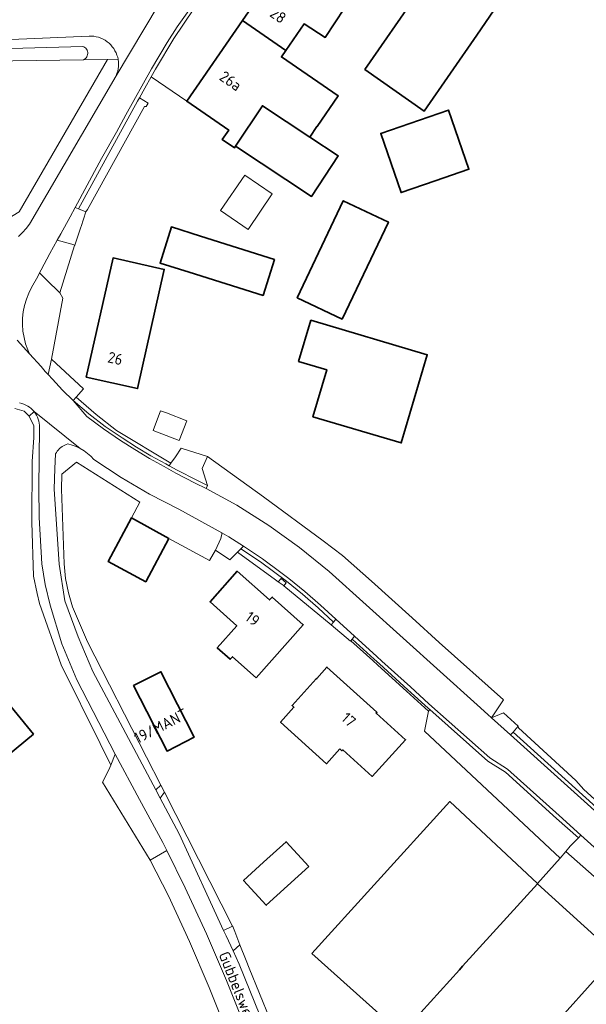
# Model space of a CAD drawing. Extents: x 197309 to 200393, y 360256 to 364259.
# Tile 34 of 39: x 199293 to 199385, y 363139 to 363300. Entities that reach past the tile are written whole.
import ezdxf
from ezdxf.enums import TextEntityAlignment as Align

# ---------------------------------------------------------------- set-up
doc = ezdxf.new("R2010")
doc.units = 0
for name, color, linetype, lineweight in [('B-SB-GR-BEPLANTING_CULTUUR_BODEMBEDEKKER-GV', 252, 'Continuous', 18), ('B-SB-GR-BOUWLAND-GV', 252, 'Continuous', 13), ('B-SB-GR-GRAS-GV', 252, 'Continuous', 13), ('B-SB-OG-BEBOUWING-G', 10, 'Continuous', 35), ('B-SB-OG-BEBOUWING_HUISNUMMER-T18', 10, 'Continuous', 18), ('B-SB-OG-TERREIN_ERF-GV', 252, 'Continuous', 18), ('B-SB-OG-TOPOGRAFIE-T18', 252, 'Continuous', 18), ('B-SB-OG-WATER_GREPPEL-GV', 252, 'Continuous', 18), ('B-SB-OG-WEG-GV', 252, 'Continuous', 18), ('B-SB-VH-VERHARDING_ASFALT-GV', 252, 'Continuous', 18), ('B-SB-VH-VERHARDING_BETONSTRAATSTEEN-GV', 252, 'Continuous', 18), ('B-SB-VH-VERHARDING_HALFVERHARDING_GRIND-GV', 252, 'Continuous', 18), ('B-SB-VH-VERHARDING_STRAATBAKSTEEN-GV', 252, 'Continuous', 18), ('B-SB-VH-VERHARDING_TEGEL-GV', 252, 'Continuous', 18)]:
    doc.layers.add(name, color=color, linetype=linetype, lineweight=lineweight)
doc.styles.add('NLCS-ISO-M1000-T18', font='NLCS-ISO.ttf', dxfattribs={"height": 1.8})

msp = doc.modelspace()

# ---------------------------------------------------------------- linework, layer by layer
at = {"layer": 'B-SB-GR-BEPLANTING_CULTUUR_BODEMBEDEKKER-GV', "flags": 128}
msp.add_lwpolyline([(199296.412, 363243.506), (199297.093, 363242.697), (199297.562, 363242.188), (199298.139, 363244.7), (199299.988, 363254.673), (199299.474, 363255.498), (199297.327, 363257.647), (199296.548, 363258.428), (199296.177, 363258.799), (199295.865, 363258.213), (199294.877, 363256.419), (199294.404, 363255.473), (199294.017, 363254.489), (199293.719, 363253.474), (199293.514, 363252.437), (199293.401, 363251.385), (199293.384, 363250.327), (199293.461, 363249.272), (199293.632, 363248.229), (199293.896, 363247.204), (199294.25, 363246.208), (199294.545, 363245.564)], close=True, dxfattribs=at)
at = {"layer": 'B-SB-GR-BOUWLAND-GV', "flags": 128}
msp.add_lwpolyline([(199421.925, 363129.13), (199382.143, 363164.23), (199381.208, 363163.173), (199377.529, 363159.015), (199377.503, 363158.987), (199390.426, 363147.263), (199377.63, 363133.014)], dxfattribs=at)
at = {"layer": 'B-SB-GR-GRAS-GV', "flags": 128}
msp.add_lwpolyline([(199303.338, 363293.596), (199284.037, 363293.34), (199272.082, 363293.839), (199256.542, 363296.38), (199255.431, 363296.562), (199254.587, 363295.111), (199277.399, 363268.811), (199279.062, 363267.13), (199280.474, 363266.268), (199281.162, 363265.848), (199283.297, 363265.341), (199285.9, 363265.575), (199288.598, 363266.211), (199292.856, 363268.759), (199307.24, 363293.648)], close=True, dxfattribs=at)
at = {"layer": 'B-SB-OG-BEBOUWING-G', "flags": 128}
for points in [[(199329.304, 363300.001), (199336.408, 363295.107), (199339.373, 363299.449), (199342.793, 363297.258), (199345.987, 363302.001), (199348.78, 363306.148), (199341.077, 363311.337), (199339.046, 363312.741), (199338.391, 363313.193)], [(199349.279, 363291.986), (199358.984, 363285.209), (199367.591, 363297.623), (199370.44, 363301.732), (199360.713, 363308.476), (199357.864, 363304.367)], [(199336.408, 363295.107), (199329.304, 363300.001), (199320.218, 363286.809), (199327.072, 363282.088), (199326.019, 363280.546), (199328.024, 363279.221), (199328.179, 363279.457), (199332.558, 363286.084), (199340.332, 363280.948), (199341.483, 363282.69), (199341.511, 363282.671), (199344.946, 363287.688), (199335.685, 363294.049)], [(199340.332, 363280.948), (199332.558, 363286.084), (199328.179, 363279.457), (199340.565, 363271.273), (199344.944, 363277.9)], [(199360.794, 363273.817), (199366.287, 363275.707), (199362.957, 363285.383), (199351.887, 363281.574), (199355.216, 363271.897)], [(199345.616, 363251.219), (199353.142, 363267.07), (199345.783, 363270.564), (199338.257, 363254.713)], [(199334.565, 363260.942), (199322.478, 363264.777), (199317.712, 363266.289), (199315.84, 363260.39), (199320.606, 363258.878), (199332.681, 363255.092)], [(199303.804, 363241.767), (199312.173, 363239.886), (199316.545, 363259.342), (199308.176, 363261.223)], [(199340.474, 363251.036), (199338.482, 363244.318), (199343.084, 363242.953), (199340.809, 363235.283), (199355.238, 363231.004), (199359.501, 363245.403)], [(199317.287, 363215.363), (199311.171, 363218.742), (199307.356, 363211.65), (199313.505, 363208.315)], [(199331.532, 363192.644), (199339.252, 363201.286), (199334.162, 363205.82), (199333.711, 363205.358), (199328.444, 363210.025), (199324.014, 363205.026), (199328.382, 363201.142), (199325.193, 363197.554), (199327.323, 363195.661), (199327.683, 363196.065)], [(199295.166, 363183.405), (199285.627, 363195.04), (199276.41, 363187.483), (199285.949, 363175.848)], [(199345.23, 363181.011), (199345.561, 363180.711), (199345.696, 363180.859), (199350.502, 363176.509), (199355.95, 363182.501), (199351.132, 363186.864), (199351.266, 363187.012), (199343.113, 363194.393), (199341.435, 363192.539), (199341.376, 363192.473), (199337.409, 363188.091), (199337.72, 363187.81), (199335.539, 363185.4), (199343.049, 363178.602)], [(199311.525, 363191.352), (199316.987, 363180.667), (199321.439, 363182.943), (199315.977, 363193.628)], [(199340.634, 363147.617), (199353.181, 363136.373), (199355.281, 363134.491), (199364.757, 363144.936), (199365.269, 363145.501), (199377.503, 363158.987), (199377.529, 363159.015), (199363.171, 363172.411), (199350.835, 363158.831)], [(199340.136, 363161.789), (199336.438, 363165.856), (199332.763, 363162.514), (199329.494, 363159.54), (199333.192, 363155.474)]]:
    msp.add_lwpolyline(points, close=True, dxfattribs=at)
at = {"layer": 'B-SB-OG-TERREIN_ERF-GV', "flags": 128}
for points in [[(199349.279, 363291.986), (199357.864, 363304.367), (199360.713, 363308.476), (199370.44, 363301.732), (199367.591, 363297.623), (199358.984, 363285.209)], [(199360.794, 363273.817), (199355.216, 363271.897), (199351.887, 363281.574), (199362.957, 363285.383), (199366.287, 363275.707)], [(199325.743, 363268.945), (199329.693, 363274.748), (199334.188, 363271.689), (199330.232, 363265.885)], [(199345.616, 363251.219), (199338.257, 363254.713), (199345.783, 363270.564), (199353.142, 363267.07)], [(199315.84, 363260.39), (199317.712, 363266.289), (199322.478, 363264.777), (199334.565, 363260.942), (199332.681, 363255.092), (199320.606, 363258.878)], [(199303.804, 363241.767), (199308.176, 363261.223), (199316.545, 363259.342), (199312.173, 363239.886)], [(199340.474, 363251.036), (199359.501, 363245.403), (199355.238, 363231.004), (199340.809, 363235.283), (199343.084, 363242.953), (199338.482, 363244.318)], [(199315.93, 363236.268), (199316.915, 363235.893), (199320.221, 363234.635), (199318.994, 363231.411), (199314.703, 363233.043)], [(199331.532, 363192.644), (199327.683, 363196.065), (199327.323, 363195.661), (199325.193, 363197.554), (199328.382, 363201.142), (199324.014, 363205.026), (199328.444, 363210.025), (199333.711, 363205.358), (199334.162, 363205.82), (199339.252, 363201.286)], [(199285.949, 363175.848), (199276.41, 363187.483), (199285.627, 363195.04), (199295.166, 363183.405)], [(199345.561, 363180.711), (199345.23, 363181.011), (199343.049, 363178.602), (199335.539, 363185.4), (199337.72, 363187.81), (199337.409, 363188.091), (199341.376, 363192.473), (199341.435, 363192.539), (199343.113, 363194.393), (199351.266, 363187.012), (199351.132, 363186.864), (199355.95, 363182.501), (199350.502, 363176.509), (199345.696, 363180.859)], [(199311.525, 363191.352), (199315.977, 363193.628), (199321.439, 363182.943), (199316.987, 363180.667)], [(199332.763, 363162.514), (199336.438, 363165.856), (199340.136, 363161.789), (199333.192, 363155.474), (199329.494, 363159.54)]]:
    msp.add_lwpolyline(points, close=True, dxfattribs=at)
for points in [[(199345.987, 363302.001), (199342.793, 363297.258), (199339.373, 363299.449), (199336.408, 363295.107), (199335.685, 363294.049), (199344.946, 363287.688), (199341.511, 363282.671), (199341.483, 363282.69), (199340.332, 363280.948), (199344.944, 363277.9), (199340.565, 363271.273), (199328.179, 363279.457), (199328.024, 363279.221), (199326.019, 363280.546), (199327.072, 363282.088), (199320.218, 363286.809), (199314.394, 363290.821), (199313.371, 363288.965), (199312.485, 363287.358), (199313.913, 363286.528), (199313.585, 363285.935), (199313.329, 363285.987), (199303.972, 363269.141), (199303.738, 363268.776), (199302.949, 363266.335), (199302.924, 363266.266), (199301.909, 363263.321), (199301.883, 363263.245), (199299.474, 363255.498), (199299.988, 363254.673), (199298.139, 363244.7), (199303.357, 363239.846), (199302.157, 363238.473), (199305.4, 363235.637), (199308.758, 363233.027), (199317.611, 363227.681), (199318.364, 363228.714), (199319.283, 363230.153), (199323.615, 363228.759), (199332.757, 363222.2), (199342.481, 363215.027), (199345.661, 363212.602), (199350.389, 363208.393), (199357.014, 363202.409), (199361.422, 363198.404), (199371.941, 363189.005), (199369.998, 363186.099), (199371.966, 363186.895), (199374.364, 363184.755), (199374.401, 363184.449), (199383.751, 363175.878), (199385.07, 363174.404), (199391.601, 363168.473)], [(199330.032, 363126.706), (199323.891, 363142.034), (199320.665, 363149.563), (199317.242, 363157.002), (199314.23, 363162.851), (199306.465, 363175.601), (199307.468, 363177.61), (199307.782, 363178.373), (199306.045, 363181.893), (199299.704, 363194.777), (199296.171, 363204.793), (199295.774, 363206.415), (199295.193, 363209.242), (199294.902, 363218.031), (199294.951, 363227.957), (199295.226, 363231.904), (199295.226, 363233.797), (199294.474, 363235.366), (199293.657, 363236.183), (199292.111, 363236.627)], [(199353.181, 363136.373), (199340.634, 363147.617), (199350.835, 363158.831), (199363.171, 363172.411), (199377.529, 363159.015), (199381.208, 363163.173), (199359.059, 363183.923), (199359.676, 363187.188), (199356.089, 363190.444), (199351.435, 363194.673), (199350.586, 363195.443), (199347.016, 363198.687), (199346.951, 363198.605), (199343.8, 363201.304), (199336.079, 363207.652), (199335.961, 363207.749), (199335.16, 363208.318), (199334.71, 363208.638), (199328.507, 363213.172), (199327.229, 363211.892), (199324.917, 363213.493), (199323.919, 363211.805), (199317.287, 363215.363), (199313.505, 363208.315), (199307.356, 363211.65), (199311.171, 363218.742), (199312.563, 363221.318), (199302.192, 363227.842), (199299.827, 363225.896), (199299.741, 363223.423), (199300.163, 363211.239), (199300.407, 363208.859), (199300.869, 363206.513), (199301.545, 363204.218), (199303.979, 363198.51), (199313.644, 363179.645), (199315.956, 363175.107), (199316.549, 363173.944), (199327.695, 363152.067), (199327.731, 363151.997), (199328.045, 363151.195), (199328.891, 363149.033), (199329.899, 363146.457), (199330.392, 363145.196), (199338.84, 363124.491)], [(199377.63, 363133.014), (199390.426, 363147.263), (199377.503, 363158.987), (199365.269, 363145.501), (199364.757, 363144.936), (199355.281, 363134.491)]]:
    msp.add_lwpolyline(points, dxfattribs=at)
at = {"layer": 'B-SB-OG-WATER_GREPPEL-GV', "flags": 128}
msp.add_lwpolyline([(199284.037, 363293.34), (199303.338, 363293.596), (199303.497, 363293.68), (199303.646, 363293.791), (199303.778, 363293.927), (199303.887, 363294.085), (199303.969, 363294.259), (199304.02, 363294.44), (199304.041, 363294.622), (199304.034, 363294.799), (199303.998, 363294.978), (199303.933, 363295.155), (199303.838, 363295.321), (199303.717, 363295.47), (199303.574, 363295.596), (199303.417, 363295.695), (199303.252, 363295.766), (199291.477, 363295.463)], dxfattribs=at)
at = {"layer": 'B-SB-OG-WEG-GV', "flags": 128}
for points in [[(199291.477, 363295.463), (199303.252, 363295.766), (199303.417, 363295.695), (199303.574, 363295.596), (199303.717, 363295.47), (199303.838, 363295.321), (199303.933, 363295.155), (199303.998, 363294.978), (199304.034, 363294.799), (199304.041, 363294.622), (199304.02, 363294.44), (199303.969, 363294.259), (199303.887, 363294.085), (199303.778, 363293.927), (199303.646, 363293.791), (199303.497, 363293.68), (199303.338, 363293.596), (199307.24, 363293.648), (199309.002, 363293.671), (199308.927, 363294.001), (199308.808, 363294.368), (199308.657, 363294.723), (199308.483, 363295.076), (199308.28, 363295.412), (199308.049, 363295.73), (199307.791, 363296.027), (199307.51, 363296.302), (199307.206, 363296.551), (199306.882, 363296.774), (199306.541, 363296.968), (199306.184, 363297.133), (199305.814, 363297.267), (199305.434, 363297.369), (199305.048, 363297.439), (199304.656, 363297.475), (199304.263, 363297.478), (199285.094, 363296.637)], [(199292.7, 363264.727), (199293.372, 363265.351), (199293.989, 363266.03), (199294.547, 363266.759), (199308.657, 363290.992), (199308.808, 363291.347), (199308.927, 363291.714), (199309.012, 363292.09), (199309.064, 363292.472), (199309.081, 363292.858), (199309.064, 363293.243), (199309.012, 363293.625), (199309.002, 363293.671), (199307.24, 363293.648), (199292.856, 363268.759)]]:
    msp.add_lwpolyline(points, dxfattribs=at)
for points in [[(199303.738, 363268.776), (199303.972, 363269.141), (199313.329, 363285.987), (199313.585, 363285.935), (199313.913, 363286.528), (199312.485, 363287.358), (199312.189, 363286.82), (199302.517, 363269.262)], [(199301.683, 363237.931), (199304.222, 363235.728), (199306.891, 363233.684), (199309.679, 363231.807), (199312.003, 363230.327), (199314.367, 363228.914), (199316.77, 363227.567), (199317.317, 363227.278), (199317.611, 363227.681), (199308.758, 363233.027), (199305.4, 363235.637), (199302.157, 363238.473)], [(199308.507, 363180.137), (199302.265, 363192.318), (199299.795, 363198.157), (199297.88, 363204.52), (199297.085, 363207.896), (199296.524, 363211.274), (199296.095, 363218.825), (199296.061, 363223.675), (199296.161, 363233.529), (199296.152, 363233.876), (199296.113, 363234.222), (199296.044, 363234.563), (199295.946, 363234.896), (199295.82, 363235.22), (199295.665, 363235.531), (199295.485, 363235.828), (199295.279, 363236.109), (199294.474, 363235.366), (199295.226, 363233.797), (199295.226, 363231.904), (199294.951, 363227.957), (199294.902, 363218.031), (199295.193, 363209.242), (199295.774, 363206.415), (199296.171, 363204.793), (199299.704, 363194.777), (199306.045, 363181.893), (199307.782, 363178.373)], [(199311.171, 363218.742), (199317.287, 363215.363), (199323.919, 363211.805), (199324.917, 363213.493), (199325.769, 363215.383), (199325.918, 363216.119), (199325.96, 363216.328), (199318.895, 363220.171), (199314.131, 363222.616), (199309.513, 363225.327), (199305.056, 363228.295), (199304.561, 363228.819), (199304.02, 363229.296), (199303.437, 363229.72), (199302.818, 363230.088), (199302.166, 363230.397), (199301.489, 363230.645), (199300.792, 363230.828), (199300.539, 363230.752), (199300.294, 363230.654), (199300.058, 363230.536), (199299.832, 363230.399), (199299.619, 363230.244), (199299.419, 363230.071), (199299.235, 363229.882), (199299.067, 363229.678), (199298.917, 363229.461), (199298.786, 363229.232), (199298.783, 363229.173), (199298.658, 363226.818), (199298.54, 363223.423), (199299.348, 363211.196), (199300.288, 363205.191), (199302.458, 363199.336), (199304.852, 363193.683), (199315.144, 363174.326), (199315.956, 363175.107), (199313.644, 363179.645), (199303.979, 363198.51), (199301.545, 363204.218), (199300.869, 363206.513), (199300.407, 363208.859), (199300.163, 363211.239), (199299.741, 363223.423), (199299.827, 363225.896), (199302.192, 363227.842), (199312.563, 363221.318)], [(199323.617, 363224.026), (199323.38, 363223.558), (199328.385, 363220.843), (199333.61, 363217.522), (199338.639, 363213.912), (199343.457, 363210.024), (199367.668, 363188.2), (199369.415, 363186.625), (199369.998, 363186.099), (199371.941, 363189.005), (199361.422, 363198.404), (199357.014, 363202.409), (199350.389, 363208.393), (199345.661, 363212.602), (199342.481, 363215.027), (199332.757, 363222.2), (199323.615, 363228.759), (199322.743, 363226.849)], [(199391.601, 363168.473), (199385.07, 363174.404), (199383.751, 363175.878), (199374.401, 363184.449), (199374.364, 363184.755), (199373.509, 363183.76), (199391.041, 363167.911)], [(199315.866, 363172.966), (199318.959, 363167.149), (199326.229, 363151.351), (199327.695, 363152.067), (199316.549, 363173.944)], [(199421.925, 363129.13), (199435.607, 363116.466), (199436.25, 363117.182), (199544.105, 363020.325), (199544.133, 363020.647), (199544.133, 363021.101), (199544.094, 363021.554), (199544.017, 363022.001), (199543.901, 363022.44), (199543.749, 363022.867), (199543.56, 363023.28), (199488.462, 363073.075), (199404.81, 363148.678), (199384.598, 363166.904), (199384.177, 363166.476), (199382.854, 363165.132), (199382.143, 363164.23)], [(199339.01, 363111.877), (199332.846, 363127.814), (199326.685, 363143.192), (199323.429, 363150.791), (199319.973, 363158.302), (199316.956, 363164.429), (199314.23, 363162.851), (199317.242, 363157.002), (199320.665, 363149.563), (199323.891, 363142.034), (199330.032, 363126.706), (199336.883, 363111.556)], [(199400.077, 362928.289), (199401.246, 362928.074), (199394.476, 362948.196), (199365.929, 363040.238), (199351.824, 363087.285), (199346.386, 363101.5), (199341.038, 363118.219), (199340.581, 363119.523), (199339.33, 363123.092), (199338.84, 363124.491), (199330.392, 363145.196), (199329.899, 363146.457), (199328.891, 363149.033), (199327.777, 363148.002), (199328.78, 363145.833), (199335.632, 363128.932), (199337.893, 363122.623), (199339.383, 363118.466), (199352.87, 363079.441), (199385.227, 362973.399)]]:
    msp.add_lwpolyline(points, close=True, dxfattribs=at)
at = {"layer": 'B-SB-VH-VERHARDING_ASFALT-GV', "flags": 128}
for points in [[(199285.094, 363296.637), (199304.263, 363297.478), (199304.656, 363297.475), (199305.048, 363297.439), (199305.434, 363297.369), (199305.814, 363297.267), (199306.184, 363297.133), (199306.541, 363296.968), (199306.882, 363296.774), (199307.206, 363296.551), (199307.51, 363296.302), (199307.791, 363296.027), (199308.049, 363295.73), (199308.28, 363295.412), (199308.483, 363295.076), (199308.657, 363294.723), (199308.808, 363294.368), (199308.927, 363294.001), (199309.002, 363293.671), (199309.012, 363293.625), (199309.064, 363293.243), (199309.081, 363292.858), (199309.064, 363292.472), (199309.012, 363292.09), (199308.927, 363291.714), (199308.808, 363291.347), (199308.657, 363290.992), (199315.531, 363302.446)], [(199292.53, 363247.785), (199294.545, 363245.564), (199294.25, 363246.208), (199293.896, 363247.204), (199293.632, 363248.229), (199293.461, 363249.272), (199293.384, 363250.327), (199293.401, 363251.385), (199293.514, 363252.437), (199293.719, 363253.474), (199294.017, 363254.489), (199294.404, 363255.473), (199294.877, 363256.419), (199295.865, 363258.213), (199296.177, 363258.799), (199296.448, 363259.306), (199297.862, 363261.953), (199299.061, 363264.1), (199299.639, 363265.135), (199301.175, 363267.949), (199301.977, 363269.477), (199302.349, 363270.186), (199303.556, 363272.403), (199306.294, 363277.441), (199308.741, 363281.786), (199310.237, 363284.578), (199314.452, 363292.122), (199317.008, 363296.41), (199318.659, 363298.971), (199321.09, 363302.43)], [(199315.531, 363302.446), (199308.657, 363290.992), (199294.547, 363266.759), (199293.989, 363266.03), (199293.372, 363265.351), (199292.7, 363264.727)], [(199390.631, 363167.501), (199373.109, 363183.295), (199369.998, 363186.099), (199369.415, 363186.625), (199367.668, 363188.2), (199343.457, 363210.024), (199338.639, 363213.912), (199333.61, 363217.522), (199328.385, 363220.843), (199323.38, 363223.558), (199321.607, 363224.428), (199318.421, 363226.083), (199316.526, 363227.131), (199314.116, 363228.481), (199311.74, 363229.901), (199309.405, 363231.389), (199306.599, 363233.278), (199303.906, 363235.34), (199301.683, 363237.931), (199299.915, 363239.637), (199298.279, 363241.411), (199297.562, 363242.188), (199297.093, 363242.697), (199296.412, 363243.506), (199294.545, 363245.564), (199292.53, 363247.785)], [(199292.879, 363237.573), (199293.29, 363237.445), (199293.619, 363237.332), (199293.936, 363237.191), (199294.24, 363237.023), (199294.529, 363236.829), (199294.8, 363236.611), (199295.05, 363236.37), (199295.279, 363236.109), (199302.818, 363230.088), (199303.437, 363229.72), (199304.02, 363229.296), (199304.561, 363228.819), (199305.056, 363228.295), (199309.513, 363225.327), (199314.131, 363222.616), (199318.895, 363220.171), (199325.96, 363216.328), (199327.101, 363215.652), (199329.483, 363214.149), (199332.575, 363212.058), (199335.589, 363209.856), (199336.865, 363208.872), (199339.508, 363206.729), (199342.078, 363204.499), (199344.573, 363202.185), (199347.605, 363199.43), (199351.233, 363196.133), (199352.082, 363195.362), (199356.736, 363191.134), (199359.766, 363188.384), (199369.732, 363179.545), (199372.625, 363177.701), (199381.036, 363170.116), (199384.598, 363166.904), (199404.81, 363148.678)], [(199335.632, 363128.932), (199328.78, 363145.833), (199327.777, 363148.002), (199326.64, 363150.458), (199326.229, 363151.351), (199318.959, 363167.149), (199315.866, 363172.966), (199315.144, 363174.326), (199304.852, 363193.683), (199302.458, 363199.336), (199300.288, 363205.191), (199299.348, 363211.196), (199298.54, 363223.423), (199298.658, 363226.818), (199298.783, 363229.173), (199298.786, 363229.232), (199298.917, 363229.461), (199299.067, 363229.678), (199299.235, 363229.882), (199299.419, 363230.071), (199299.619, 363230.244), (199299.832, 363230.399), (199300.058, 363230.536), (199300.294, 363230.654), (199300.539, 363230.752), (199300.792, 363230.828), (199301.489, 363230.645), (199302.166, 363230.397), (199302.818, 363230.088), (199295.279, 363236.109), (199295.485, 363235.828), (199295.665, 363235.531), (199295.82, 363235.22), (199295.946, 363234.896), (199296.044, 363234.563), (199296.113, 363234.222), (199296.152, 363233.876), (199296.161, 363233.529), (199296.061, 363223.675), (199296.095, 363218.825), (199296.524, 363211.274), (199297.085, 363207.896), (199297.88, 363204.52), (199299.795, 363198.157), (199302.265, 363192.318), (199308.507, 363180.137), (199312.496, 363172.777), (199316.321, 363165.719), (199316.956, 363164.429), (199319.973, 363158.302), (199323.429, 363150.791), (199326.685, 363143.192), (199332.846, 363127.814)]]:
    msp.add_lwpolyline(points, dxfattribs=at)
at = {"layer": 'B-SB-VH-VERHARDING_BETONSTRAATSTEEN-GV', "flags": 128}
msp.add_lwpolyline([(199321.09, 363302.43), (199318.659, 363298.971), (199317.008, 363296.41), (199314.452, 363292.122), (199310.237, 363284.578), (199308.741, 363281.786), (199306.294, 363277.441), (199303.556, 363272.403), (199302.349, 363270.186), (199301.977, 363269.477), (199302.517, 363269.262), (199312.189, 363286.82), (199312.485, 363287.358), (199313.371, 363288.965), (199314.394, 363290.821), (199315.092, 363292.088), (199318.077, 363297.087), (199321.356, 363301.898)], dxfattribs=at)
for points in [[(199316.77, 363227.567), (199314.367, 363228.914), (199312.003, 363230.327), (199309.679, 363231.807), (199306.891, 363233.684), (199304.222, 363235.728), (199301.683, 363237.931), (199303.906, 363235.34), (199306.599, 363233.278), (199309.405, 363231.389), (199311.74, 363229.901), (199314.116, 363228.481), (199316.526, 363227.131), (199318.421, 363226.083), (199321.607, 363224.428), (199323.38, 363223.558), (199323.617, 363224.026), (199321.87, 363224.938), (199318.669, 363226.565), (199317.317, 363227.278)], [(199323.617, 363224.026), (199322.743, 363226.849), (199323.615, 363228.759), (199319.283, 363230.153), (199318.364, 363228.714), (199317.611, 363227.681), (199317.317, 363227.278), (199318.669, 363226.565), (199321.87, 363224.938)], [(199335.589, 363209.856), (199332.575, 363212.058), (199329.483, 363214.149), (199329.051, 363213.717), (199332.23, 363211.567), (199336.489, 363208.405), (199339.122, 363206.269), (199341.677, 363204.052), (199344.177, 363201.734), (199344.573, 363202.185), (199342.078, 363204.499), (199339.508, 363206.729), (199336.865, 363208.872)], [(199336.441, 363208.123), (199335.62, 363208.831), (199335.16, 363208.318), (199335.961, 363207.749), (199336.079, 363207.652)], [(199343.8, 363201.304), (199346.951, 363198.605), (199347.016, 363198.687), (199347.231, 363198.959), (199347.605, 363199.43), (199344.573, 363202.185), (199344.177, 363201.734)], [(199381.036, 363170.116), (199372.625, 363177.701), (199369.732, 363179.545), (199359.766, 363188.384), (199356.736, 363191.134), (199352.082, 363195.362), (199351.233, 363196.133), (199347.605, 363199.43), (199347.231, 363198.959), (199350.83, 363195.689), (199351.679, 363194.918), (199356.333, 363190.69), (199359.641, 363187.687), (199359.89, 363187.466), (199369.41, 363179.039), (199372.26, 363177.222), (199380.634, 363169.67), (199384.177, 363166.476), (199384.598, 363166.904)], [(199359.89, 363187.466), (199359.676, 363187.188), (199359.059, 363183.923), (199381.208, 363163.173), (199382.143, 363164.23), (199382.854, 363165.132), (199384.177, 363166.476), (199380.634, 363169.67), (199372.26, 363177.222), (199369.41, 363179.039)], [(199395.255, 363163.333), (199396.329, 363162.365), (199401.204, 363157.971), (199407.895, 363152.09), (199407.655, 363153.15), (199406.304, 363154.309), (199402.89, 363157.24), (199402.012, 363157.993), (199396.656, 363162.834), (199395.597, 363163.792), (199391.815, 363167.212), (199391.041, 363167.911), (199373.509, 363183.76), (199373.109, 363183.295), (199390.631, 363167.501), (199391.405, 363166.804)], [(199316.549, 363173.944), (199315.956, 363175.107), (199315.144, 363174.326), (199315.866, 363172.966)], [(199328.045, 363151.195), (199327.731, 363151.997), (199327.695, 363152.067), (199326.229, 363151.351), (199326.64, 363150.458), (199327.777, 363148.002), (199328.891, 363149.033)]]:
    msp.add_lwpolyline(points, close=True, dxfattribs=at)
at = {"layer": 'B-SB-VH-VERHARDING_HALFVERHARDING_GRIND-GV', "flags": 128}
for points in [[(199320.218, 363286.809), (199329.304, 363300.001), (199338.391, 363313.193), (199339.046, 363312.741), (199341.904, 363316.732), (199338.334, 363319.006), (199337.442, 363319.535), (199336.653, 363320.013), (199336.149, 363320.607), (199335.666, 363320.977), (199334.662, 363319.245), (199332.464, 363316.004), (199330.04, 363312.929), (199324.917, 363306.505), (199321.356, 363301.898), (199318.077, 363297.087), (199315.092, 363292.088), (199314.394, 363290.821)], [(199302.949, 363266.335), (199303.738, 363268.776), (199302.517, 363269.262), (199301.977, 363269.477), (199301.175, 363267.949), (199299.639, 363265.135), (199299.061, 363264.1), (199301.453, 363263.445), (199301.909, 363263.321), (199302.924, 363266.266)], [(199296.177, 363258.799), (199296.548, 363258.428), (199297.327, 363257.647), (199299.474, 363255.498), (199301.883, 363263.245), (199301.909, 363263.321), (199301.453, 363263.445), (199299.061, 363264.1), (199297.862, 363261.953), (199296.448, 363259.306)], [(199298.279, 363241.411), (199299.915, 363239.637), (199301.683, 363237.931), (199302.157, 363238.473), (199303.357, 363239.846), (199298.139, 363244.7), (199297.562, 363242.188)], [(199328.507, 363213.172), (199334.71, 363208.638), (199335.16, 363208.318), (199335.62, 363208.831), (199336.441, 363208.123), (199336.079, 363207.652), (199343.8, 363201.304), (199344.177, 363201.734), (199341.677, 363204.052), (199339.122, 363206.269), (199336.489, 363208.405), (199332.23, 363211.567), (199329.051, 363213.717)], [(199359.89, 363187.466), (199359.641, 363187.687), (199356.333, 363190.69), (199351.679, 363194.918), (199350.83, 363195.689), (199347.231, 363198.959), (199347.016, 363198.687), (199350.586, 363195.443), (199351.435, 363194.673), (199356.089, 363190.444), (199359.676, 363187.188)], [(199316.956, 363164.429), (199316.321, 363165.719), (199312.496, 363172.777), (199308.507, 363180.137), (199307.782, 363178.373), (199307.468, 363177.61), (199306.465, 363175.601), (199314.23, 363162.851)]]:
    msp.add_lwpolyline(points, close=True, dxfattribs=at)
msp.add_lwpolyline([(199292.111, 363236.627), (199293.657, 363236.183), (199294.474, 363235.366), (199295.279, 363236.109), (199295.05, 363236.37), (199294.8, 363236.611), (199294.529, 363236.829), (199294.24, 363237.023), (199293.936, 363237.191), (199293.619, 363237.332), (199293.29, 363237.445), (199292.879, 363237.573)], dxfattribs=at)
at = {"layer": 'B-SB-VH-VERHARDING_STRAATBAKSTEEN-GV', "flags": 128}
msp.add_lwpolyline([(199373.109, 363183.295), (199373.509, 363183.76), (199374.364, 363184.755), (199371.966, 363186.895), (199369.998, 363186.099)], close=True, dxfattribs=at)
at = {"layer": 'B-SB-VH-VERHARDING_TEGEL-GV', "flags": 128}
msp.add_lwpolyline([(199324.917, 363213.493), (199327.229, 363211.892), (199328.507, 363213.172), (199329.051, 363213.717), (199329.483, 363214.149), (199327.101, 363215.652), (199325.96, 363216.328), (199325.918, 363216.119), (199325.769, 363215.383)], close=True, dxfattribs=at)

# ---------------------------------------------------------------- texts
at = {"layer": 'B-SB-OG-BEBOUWING_HUISNUMMER-T18', "style": 'NLCS-ISO-M1000-T18'}
for s, rotation, p in [('28', 325.4, (199335.135, 363300.841)), ('26a', 325.4, (199327.373, 363290.147)), ('26', 347.4, (199308.535, 363244.814)), ('19', 323.7, (199330.957, 363202.269)), ('19/MANT', 27.1, (199315.975, 363184.768)), ('17', 317.8, (199346.66, 363185.786))]:
    msp.add_text(s, height=1.8, rotation=rotation, dxfattribs=at).set_placement(p, align=Align.MIDDLE)
at = {"layer": 'B-SB-OG-TOPOGRAFIE-T18', "style": 'NLCS-ISO-M1000-T18'}
msp.add_text('Gubbelsweg', height=1.8, rotation=291.8, dxfattribs=at).set_placement((199328.273, 363141.945), align=Align.MIDDLE)

doc.saveas('drawing.dxf')
